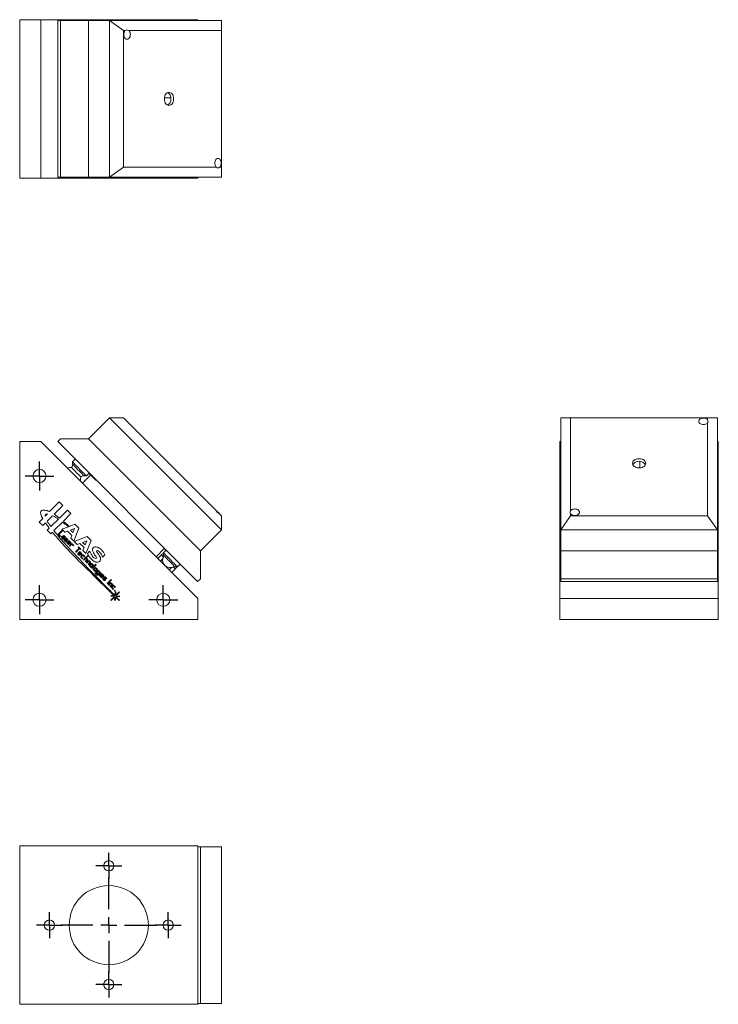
# Model space of a CAD drawing. Header units: inches. Extents: x 1.6 to 19, y 2.6 to 15.
# Tile 2 of 2: x 10.2 to 19, y 2.6 to 15. Entities that reach past the tile are written whole.
import ezdxf

# ---------------------------------------------------------------- set-up
doc = ezdxf.new("R2010")
doc.units = ezdxf.units.IN
doc.header["$MEASUREMENT"] = 0
doc.layers.add('SLD-0', color=7, linetype='Continuous')

# ---------------------------------------------------------------- blocks, each defined once
blk = doc.blocks.new('SW_CENTERMARKSYMBOL_0')
at = {"layer": 'SLD-0', "color": 0}
for p, q in [((0, 0.1), (0, 0.183)), ((-0.1, 0), (-0.183, 0)), ((0, 0), (-0.1, 0)), ((0, 0), (0, 0.1)), ((0, 0), (0, -0.1)), ((0, 0), (0.1, 0)), ((0.1, 0), (0.183, 0)), ((0, -0.1), (0, -0.183))]:
    blk.add_line(p, q, dxfattribs=at)
blk = doc.blocks.new('SW_CENTERMARKSYMBOL_1')
at = {"layer": 'SLD-0', "color": 0}
for p, q in [((0, 0.1), (0, 0.183)), ((-0.1, 0), (-0.183, 0)), ((0, 0), (-0.1, 0)), ((0, 0), (0, 0.1)), ((0, 0), (0, -0.1)), ((0, 0), (0.1, 0)), ((0.1, 0), (0.183, 0)), ((0, -0.1), (0, -0.183))]:
    blk.add_line(p, q, dxfattribs=at)
blk = doc.blocks.new('SW_CENTERMARKSYMBOL_2')
at = {"layer": 'SLD-0', "color": 0}
for p, q in [((0, 0.1), (0, 0.183)), ((-0.1, 0), (-0.183, 0)), ((0, 0), (-0.1, 0)), ((0, 0), (0, 0.1)), ((0, 0), (0, -0.1)), ((0, 0), (0.1, 0)), ((0.1, 0), (0.183, 0)), ((0, -0.1), (0, -0.183))]:
    blk.add_line(p, q, dxfattribs=at)
blk = doc.blocks.new('SW_CENTERMARKSYMBOL_8')
at = {"layer": 'SLD-0', "color": 0}
for p, q in [((0, 0.1), (0, 0.165)), ((-0.1, 0), (-0.165, 0)), ((0, 0), (-0.1, 0)), ((0, 0), (0, 0.1)), ((0, 0), (0, -0.1)), ((0, 0), (0.1, 0)), ((0.1, 0), (0.165, 0)), ((0, -0.1), (0, -0.165))]:
    blk.add_line(p, q, dxfattribs=at)
blk = doc.blocks.new('SW_CENTERMARKSYMBOL_9')
at = {"layer": 'SLD-0', "color": 0}
for p, q in [((0, 0.1), (0, 0.165)), ((-0.1, 0), (-0.165, 0)), ((0, 0), (-0.1, 0)), ((0, 0), (0, 0.1)), ((0, 0), (0, -0.1)), ((0, 0), (0.1, 0)), ((0.1, 0), (0.165, 0)), ((0, -0.1), (0, -0.165))]:
    blk.add_line(p, q, dxfattribs=at)
blk = doc.blocks.new('SW_CENTERMARKSYMBOL_10')
at = {"layer": 'SLD-0', "color": 0}
for p, q in [((0, 0.2), (0, 0.6)), ((-0.2, 0), (-0.6, 0)), ((0, 0), (-0.1, 0)), ((0, 0), (0, 0.1)), ((0, 0), (0, -0.1)), ((0, 0), (0.1, 0)), ((0.2, 0), (0.6, 0)), ((0, -0.2), (0, -0.6))]:
    blk.add_line(p, q, dxfattribs=at)
blk = doc.blocks.new('SW_CENTERMARKSYMBOL_11')
at = {"layer": 'SLD-0', "color": 0}
for p, q in [((0, 0.1), (0, 0.165)), ((-0.1, 0), (-0.165, 0)), ((0, 0), (-0.1, 0)), ((0, 0), (0, 0.1)), ((0, 0), (0, -0.1)), ((0, 0), (0.1, 0)), ((0.1, 0), (0.165, 0)), ((0, -0.1), (0, -0.165))]:
    blk.add_line(p, q, dxfattribs=at)
blk = doc.blocks.new('SW_CENTERMARKSYMBOL_12')
at = {"layer": 'SLD-0', "color": 0}
for p, q in [((0, 0.1), (0, 0.165)), ((-0.1, 0), (-0.165, 0)), ((0, 0), (-0.1, 0)), ((0, 0), (0, 0.1)), ((0, 0), (0, -0.1)), ((0, 0), (0.1, 0)), ((0.1, 0), (0.165, 0)), ((0, -0.1), (0, -0.165))]:
    blk.add_line(p, q, dxfattribs=at)

msp = doc.modelspace()

# ---------------------------------------------------------------- linework, layer by layer
at = {"color": 7, "linetype": 'Continuous', "lineweight": 15}
for p, q in [((10.489, 15.031), (10.224, 15.031)), ((10.224, 13.031), (10.224, 15.031)), ((10.489, 13.031), (10.489, 15.031)), ((12.474, 15.031), (10.489, 15.031)), ((10.704, 13.041), (10.704, 15.02)), ((10.739, 15.02), (10.704, 15.02)), ((10.739, 13.041), (10.739, 15.02)), ((10.739, 15.02), (11.093, 15.02)), ((11.093, 13.041), (11.093, 15.021)), ((11.358, 15.021), (11.093, 15.021)), ((11.093, 15.02), (11.093, 13.041)), ((11.358, 15.021), (11.535, 14.896)), ((11.358, 15.021), (12.772, 15.021)), ((11.358, 13.041), (11.358, 15.021)), ((12.474, 15.021), (12.474, 15.031)), ((12.772, 14.896), (12.772, 15.021)), ((11.561, 14.896), (11.535, 14.896)), ((11.535, 14.896), (11.535, 13.166)), ((12.772, 14.896), (11.597, 14.896)), ((12.772, 13.166), (12.772, 14.896)), ((12.131, 14.042), (12.051, 14.042)), ((11.358, 13.041), (11.535, 13.166)), ((11.535, 13.166), (12.709, 13.166)), ((12.746, 13.166), (12.772, 13.166)), ((12.772, 13.166), (12.772, 13.041)), ((10.489, 13.031), (10.224, 13.031)), ((12.474, 13.031), (10.489, 13.031)), ((10.739, 13.041), (10.704, 13.041)), ((11.093, 13.041), (10.739, 13.041)), ((11.358, 13.041), (11.093, 13.041)), ((12.772, 13.041), (11.358, 13.041)), ((12.474, 13.031), (12.474, 13.041)), ((11.358, 10.001), (11.093, 9.736)), ((12.772, 8.587), (11.358, 10.001)), ((11.358, 10.001), (11.535, 10.001)), ((11.535, 10.001), (12.709, 8.827)), ((17.055, 8.587), (17.055, 10.001)), ((17.055, 10.001), (17.18, 10.001)), ((17.18, 10.001), (17.18, 8.827)), ((18.91, 10.001), (17.18, 10.001)), ((18.91, 9.975), (18.91, 10.001)), ((19.035, 10.001), (18.91, 10.001)), ((19.035, 10.001), (19.035, 8.587)), ((18.91, 8.764), (18.91, 9.938)), ((10.489, 9.703), (10.224, 9.703)), ((10.224, 9.703), (10.224, 7.453)), ((12.474, 7.718), (10.489, 9.703)), ((10.739, 9.736), (10.704, 9.701)), ((11.093, 9.736), (10.739, 9.736)), ((12.507, 8.322), (11.093, 9.736)), ((17.045, 7.718), (17.045, 9.703)), ((17.045, 9.703), (17.055, 9.703)), ((19.035, 9.703), (19.045, 9.703)), ((19.045, 7.718), (19.045, 9.703)), ((12.471, 7.933), (10.704, 9.701)), ((10.925, 9.479), (10.89, 9.444)), ((10.89, 9.444), (10.89, 9.416)), ((18.056, 9.449), (18.056, 9.369)), ((11.12, 9.278), (11.017, 9.175)), ((11.038, 9.267), (11.066, 9.267)), ((11.066, 9.267), (11.1, 9.301)), ((11.1, 9.304), (11.1, 9.297)), ((11.184, 9.214), (11.191, 9.214)), ((10.724, 8.938), (10.602, 8.816)), ((10.658, 8.784), (10.768, 8.894)), ((10.768, 8.894), (10.724, 8.938)), ((10.826, 8.835), (10.725, 8.735)), ((10.871, 8.791), (10.826, 8.835)), ((10.515, 8.729), (10.469, 8.683)), ((10.545, 8.759), (10.573, 8.787)), ((10.64, 8.765), (10.571, 8.696)), ((10.618, 8.627), (10.712, 8.722)), ((10.775, 8.695), (10.871, 8.791)), ((12.746, 8.79), (12.772, 8.764)), ((12.772, 8.764), (12.772, 8.587)), ((17.18, 8.764), (17.055, 8.587)), ((17.18, 8.79), (17.18, 8.764)), ((17.18, 8.764), (18.91, 8.764)), ((18.91, 8.764), (19.035, 8.587)), ((10.469, 8.683), (10.514, 8.639)), ((10.514, 8.639), (10.549, 8.674)), ((10.598, 8.607), (10.572, 8.581)), ((10.656, 8.576), (10.764, 8.684)), ((10.841, 8.626), (10.756, 8.593)), ((10.756, 8.593), (10.794, 8.555)), ((10.92, 8.657), (10.848, 8.629)), ((10.915, 8.603), (10.864, 8.583)), ((10.895, 8.551), (10.915, 8.603)), ((10.906, 8.444), (10.97, 8.608)), ((10.97, 8.608), (10.92, 8.657)), ((12.772, 8.587), (12.507, 8.322)), ((19.035, 8.587), (17.055, 8.587)), ((17.055, 8.587), (17.055, 8.322)), ((19.035, 8.587), (19.035, 8.322)), ((10.572, 8.581), (10.616, 8.537)), ((10.616, 8.537), (10.636, 8.557)), ((10.758, 8.579), (10.713, 8.534)), ((10.713, 8.526), (10.736, 8.503)), ((10.72, 8.529), (10.764, 8.573)), ((10.741, 8.508), (10.72, 8.529)), ((10.736, 8.503), (10.741, 8.508)), ((10.761, 8.506), (10.752, 8.496)), ((10.752, 8.488), (10.77, 8.47)), ((10.764, 8.573), (10.758, 8.579)), ((10.767, 8.5), (10.758, 8.492)), ((10.758, 8.492), (10.774, 8.475)), ((10.783, 8.484), (10.767, 8.5)), ((10.787, 8.488), (10.77, 8.506)), ((10.774, 8.475), (10.783, 8.484)), ((10.782, 8.515), (10.777, 8.511)), ((10.777, 8.511), (10.793, 8.494)), ((10.778, 8.47), (10.798, 8.489)), ((10.785, 8.462), (10.78, 8.458)), ((10.798, 8.498), (10.782, 8.515)), ((10.807, 8.44), (10.785, 8.462)), ((10.793, 8.494), (10.787, 8.488)), ((10.794, 8.555), (10.828, 8.569)), ((10.805, 8.482), (10.795, 8.472)), ((10.795, 8.464), (10.813, 8.446)), ((10.8, 8.468), (10.809, 8.476)), ((10.818, 8.45), (10.8, 8.468)), ((10.809, 8.476), (10.831, 8.454)), ((10.836, 8.459), (10.813, 8.482)), ((10.828, 8.569), (10.881, 8.516)), ((10.831, 8.454), (10.836, 8.459)), ((10.864, 8.583), (10.895, 8.551)), ((10.881, 8.516), (10.868, 8.481)), ((10.868, 8.481), (10.906, 8.444)), ((11.076, 8.502), (10.911, 8.438)), ((11.125, 8.453), (11.076, 8.502)), ((10.78, 8.458), (10.803, 8.435)), ((10.813, 8.446), (10.807, 8.44)), ((10.812, 8.435), (10.818, 8.441)), ((10.842, 8.445), (10.822, 8.425)), ((10.822, 8.416), (10.839, 8.4)), ((10.827, 8.42), (10.833, 8.426)), ((10.844, 8.404), (10.827, 8.42)), ((10.833, 8.426), (10.851, 8.409)), ((10.846, 8.439), (10.838, 8.431)), ((10.838, 8.431), (10.854, 8.415)), ((10.839, 8.4), (10.844, 8.404)), ((10.863, 8.423), (10.846, 8.439)), ((10.869, 8.427), (10.851, 8.445)), ((10.854, 8.415), (10.863, 8.423)), ((10.878, 8.41), (10.854, 8.386)), ((10.854, 8.386), (10.859, 8.381)), ((10.859, 8.381), (10.882, 8.404)), ((10.86, 8.409), (10.869, 8.418)), ((10.882, 8.404), (10.904, 8.382)), ((10.909, 8.387), (10.887, 8.41)), ((10.904, 8.382), (10.909, 8.387)), ((10.911, 8.438), (10.949, 8.4)), ((10.976, 8.354), (10.93, 8.308)), ((10.935, 8.303), (10.981, 8.349)), ((10.949, 8.4), (10.983, 8.414)), ((10.967, 8.371), (10.963, 8.367)), ((10.963, 8.367), (10.976, 8.354)), ((10.997, 8.341), (10.967, 8.371)), ((10.981, 8.349), (10.993, 8.337)), ((10.983, 8.414), (11.036, 8.361)), ((10.993, 8.337), (10.997, 8.341)), ((11.07, 8.448), (11.019, 8.428)), ((11.019, 8.428), (11.05, 8.396)), ((11.036, 8.361), (11.023, 8.326)), ((11.05, 8.396), (11.07, 8.448)), ((11.061, 8.288), (11.125, 8.453)), ((11.946, 8.247), (12.052, 8.353)), ((10.93, 8.308), (10.935, 8.303)), ((10.978, 8.307), (10.959, 8.287)), ((10.959, 8.279), (10.975, 8.262)), ((10.964, 8.282), (10.97, 8.288)), ((10.98, 8.266), (10.964, 8.282)), ((10.97, 8.288), (10.987, 8.271)), ((10.983, 8.301), (10.974, 8.293)), ((10.974, 8.293), (10.99, 8.277)), ((10.975, 8.262), (10.98, 8.266)), ((10.999, 8.285), (10.983, 8.301)), ((11.005, 8.289), (10.987, 8.307)), ((10.99, 8.277), (10.999, 8.285)), ((10.996, 8.271), (11.005, 8.28)), ((11.015, 8.27), (10.996, 8.25)), ((10.996, 8.242), (11.018, 8.219)), ((11.001, 8.245), (11.02, 8.264)), ((11.022, 8.223), (11.001, 8.245)), ((11.018, 8.219), (11.022, 8.223)), ((11.02, 8.264), (11.041, 8.242)), ((11.023, 8.326), (11.061, 8.288)), ((11.047, 8.248), (11.024, 8.27)), ((11.08, 8.258), (11.03, 8.208)), ((11.035, 8.203), (11.058, 8.226)), ((11.041, 8.242), (11.047, 8.248)), ((11.074, 8.21), (11.051, 8.187)), ((11.058, 8.226), (11.074, 8.21)), ((11.063, 8.232), (11.085, 8.253)), ((11.081, 8.214), (11.063, 8.232)), ((11.107, 8.317), (11.078, 8.288)), ((11.085, 8.253), (11.08, 8.258)), ((11.269, 8.24), (11.298, 8.269)), ((12.012, 8.268), (11.968, 8.224)), ((12.031, 8.222), (12.001, 8.192)), ((12.074, 8.33), (12.039, 8.295)), ((12.039, 8.295), (12.039, 8.267)), ((12.068, 8.33), (12.073, 8.33)), ((12.507, 7.968), (12.507, 8.322)), ((19.035, 8.322), (17.055, 8.322)), ((17.055, 7.968), (17.055, 8.322)), ((17.055, 8.322), (19.034, 8.322)), ((19.034, 8.322), (19.034, 7.968)), ((11.03, 8.208), (11.035, 8.203)), ((11.051, 8.187), (11.057, 8.181)), ((11.057, 8.181), (11.081, 8.205)), ((11.091, 8.196), (11.067, 8.172)), ((11.067, 8.172), (11.072, 8.167)), ((11.072, 8.167), (11.095, 8.19)), ((11.111, 8.174), (11.088, 8.151)), ((11.088, 8.151), (11.093, 8.145)), ((11.093, 8.145), (11.118, 8.169)), ((11.095, 8.19), (11.111, 8.174)), ((11.118, 8.178), (11.099, 8.196)), ((11.124, 8.161), (11.105, 8.141)), ((11.105, 8.132), (11.123, 8.114)), ((11.129, 8.155), (11.11, 8.136)), ((11.11, 8.136), (11.126, 8.12)), ((11.126, 8.12), (11.145, 8.139)), ((11.145, 8.139), (11.129, 8.155)), ((11.131, 8.114), (11.151, 8.134)), ((11.151, 8.143), (11.133, 8.161)), ((11.186, 8.151), (11.136, 8.102)), ((11.136, 8.102), (11.141, 8.097)), ((11.141, 8.097), (11.191, 8.146)), ((11.175, 8.11), (11.155, 8.09)), ((11.179, 8.104), (11.16, 8.085)), ((11.176, 8.069), (11.195, 8.088)), ((11.195, 8.088), (11.179, 8.104)), ((11.201, 8.092), (11.183, 8.11)), ((11.191, 8.146), (11.186, 8.151)), ((12.112, 8.08), (12.142, 8.111)), ((12.145, 8.048), (12.189, 8.091)), ((12.187, 8.118), (12.215, 8.118)), ((12.215, 8.118), (12.251, 8.154)), ((11.155, 8.081), (11.173, 8.063)), ((11.16, 8.085), (11.176, 8.069)), ((11.178, 8.042), (11.174, 8.037)), ((11.174, 8.037), (11.196, 8.015)), ((11.2, 8.019), (11.178, 8.042)), ((11.182, 8.063), (11.201, 8.083)), ((11.21, 8.074), (11.191, 8.054)), ((11.191, 8.046), (11.209, 8.028)), ((11.215, 8.068), (11.196, 8.049)), ((11.196, 8.049), (11.212, 8.033)), ((11.209, 8.028), (11.2, 8.019)), ((11.205, 8.015), (11.237, 8.047)), ((11.212, 8.033), (11.231, 8.052)), ((11.231, 8.052), (11.215, 8.068)), ((11.237, 8.056), (11.219, 8.074)), ((11.25, 8.043), (11.221, 8.014)), ((11.221, 8.014), (11.226, 8.009)), ((11.226, 8.009), (11.255, 8.038)), ((11.259, 8.026), (11.24, 8.006)), ((11.24, 7.997), (11.256, 7.98)), ((11.245, 8.001), (11.251, 8.007)), ((11.261, 7.985), (11.245, 8.001)), ((11.255, 8.038), (11.25, 8.043)), ((11.251, 8.007), (11.268, 7.989)), ((11.264, 8.02), (11.255, 8.011)), ((11.255, 8.011), (11.271, 7.995)), ((11.256, 7.98), (11.261, 7.985)), ((11.28, 8.004), (11.264, 8.02)), ((11.286, 8.007), (11.268, 8.026)), ((11.274, 7.973), (11.27, 7.968)), ((11.27, 7.968), (11.292, 7.946)), ((11.271, 7.995), (11.28, 8.004)), ((11.296, 7.95), (11.274, 7.973)), ((11.277, 7.989), (11.286, 7.999)), ((11.294, 7.992), (11.284, 7.983)), ((11.284, 7.974), (11.302, 7.956)), ((11.29, 7.978), (11.298, 7.987)), ((11.307, 7.961), (11.29, 7.978)), ((11.298, 7.987), (11.32, 7.965)), ((11.325, 7.97), (11.303, 7.992)), ((11.32, 7.965), (11.325, 7.97)), ((12.507, 7.968), (12.471, 7.933)), ((19.034, 7.968), (17.055, 7.968)), ((17.055, 7.968), (17.055, 7.933)), ((19.034, 7.968), (19.034, 7.933)), ((11.302, 7.956), (11.296, 7.95)), ((11.301, 7.946), (11.307, 7.952)), ((11.379, 7.958), (11.329, 7.908)), ((11.329, 7.908), (11.334, 7.903)), ((11.334, 7.903), (11.384, 7.953)), ((11.367, 7.918), (11.343, 7.894)), ((11.343, 7.894), (11.348, 7.889)), ((11.348, 7.889), (11.371, 7.912)), ((11.388, 7.896), (11.364, 7.873)), ((11.364, 7.873), (11.37, 7.867)), ((11.37, 7.867), (11.394, 7.891)), ((11.371, 7.912), (11.388, 7.896)), ((11.394, 7.9), (11.376, 7.918)), ((11.384, 7.953), (11.379, 7.958)), ((11.4, 7.885), (11.381, 7.865)), ((11.381, 7.857), (11.403, 7.834)), ((11.386, 7.86), (11.405, 7.879)), ((11.407, 7.839), (11.386, 7.86)), ((11.403, 7.834), (11.407, 7.839)), ((11.405, 7.879), (11.426, 7.858)), ((11.432, 7.863), (11.409, 7.885)), ((11.426, 7.858), (11.432, 7.863)), ((19.034, 7.933), (17.055, 7.933)), ((11.419, 7.745), (11.373, 7.699)), ((11.374, 7.756), (11.382, 7.748)), ((11.418, 7.752), (11.374, 7.756)), ((11.379, 7.693), (11.424, 7.738)), ((11.382, 7.748), (11.419, 7.745)), ((11.423, 7.825), (11.417, 7.819)), ((11.417, 7.819), (11.423, 7.813)), ((11.424, 7.738), (11.422, 7.697)), ((11.429, 7.819), (11.423, 7.825)), ((11.423, 7.813), (11.429, 7.819)), ((11.428, 7.804), (11.425, 7.757)), ((11.438, 7.803), (11.428, 7.804)), ((11.432, 7.699), (11.434, 7.738)), ((11.479, 7.804), (11.435, 7.761)), ((11.435, 7.761), (11.438, 7.803)), ((11.437, 7.751), (11.485, 7.799)), ((11.487, 7.747), (11.437, 7.751)), ((11.439, 7.743), (11.486, 7.739)), ((11.485, 7.799), (11.479, 7.804)), ((11.486, 7.739), (11.487, 7.747)), ((12.474, 7.453), (12.474, 7.718)), ((17.045, 7.453), (17.045, 7.718)), ((17.045, 7.718), (19.045, 7.718)), ((19.045, 7.453), (19.045, 7.718)), ((11.373, 7.699), (11.379, 7.693)), ((11.422, 7.697), (11.432, 7.699)), ((11.478, 7.695), (11.482, 7.699)), ((10.224, 7.453), (12.474, 7.453)), ((17.045, 7.453), (19.045, 7.453)), ((10.224, 4.592), (12.474, 4.592)), ((10.224, 4.592), (10.224, 2.592)), ((12.474, 4.592), (12.474, 2.592)), ((12.507, 4.582), (12.474, 4.582)), ((12.772, 4.582), (12.507, 4.582)), ((12.507, 2.603), (12.507, 4.582)), ((12.772, 2.602), (12.772, 4.582)), ((10.224, 2.592), (12.474, 2.592)), ((12.507, 2.603), (12.474, 2.603)), ((12.474, 2.602), (12.507, 2.602)), ((12.507, 2.602), (12.507, 2.603)), ((12.772, 2.602), (12.507, 2.602))]:
    msp.add_line(p, q, dxfattribs=at)
at = {"color": 7, "linetype": 'Continuous', "lineweight": 15, "flags": 128}
for points in [[(11.597, 14.896), (11.605, 14.889), (11.612, 14.88), (11.617, 14.868), (11.62, 14.856), (11.621, 14.843), (11.62, 14.83), (11.617, 14.817), (11.612, 14.806), (11.605, 14.797), (11.597, 14.79), (11.588, 14.785), (11.579, 14.784), (11.57, 14.785), (11.561, 14.79), (11.553, 14.797), (11.546, 14.806), (11.541, 14.817), (11.538, 14.83), (11.537, 14.843), (11.538, 14.856), (11.541, 14.868), (11.546, 14.88), (11.553, 14.889), (11.561, 14.896)], [(12.109, 13.948), (12.098, 13.95), (12.088, 13.954), (12.078, 13.961), (12.069, 13.97), (12.062, 13.981), (12.056, 13.994), (12.053, 14.009), (12.051, 14.024), (12.051, 14.039), (12.053, 14.054), (12.056, 14.068), (12.062, 14.081), (12.069, 14.093), (12.078, 14.102), (12.088, 14.109), (12.098, 14.113), (12.109, 14.114), (12.12, 14.113), (12.13, 14.109), (12.14, 14.102), (12.149, 14.093), (12.156, 14.081), (12.162, 14.068), (12.165, 14.054), (12.167, 14.039), (12.167, 14.024), (12.165, 14.009), (12.162, 13.994), (12.156, 13.981), (12.149, 13.97), (12.14, 13.961), (12.13, 13.954), (12.12, 13.95), (12.109, 13.948)], [(12.709, 13.166), (12.701, 13.173), (12.695, 13.183), (12.69, 13.194), (12.687, 13.206), (12.686, 13.219), (12.687, 13.232), (12.69, 13.245), (12.695, 13.256), (12.701, 13.265), (12.709, 13.272), (12.718, 13.277), (12.727, 13.278), (12.737, 13.277), (12.745, 13.272), (12.753, 13.265), (12.76, 13.256), (12.765, 13.245), (12.768, 13.232), (12.769, 13.219), (12.768, 13.206), (12.765, 13.194), (12.76, 13.183), (12.754, 13.173), (12.746, 13.166)], [(18.91, 9.938), (18.903, 9.93), (18.894, 9.924), (18.882, 9.919), (18.87, 9.916), (18.857, 9.915), (18.844, 9.916), (18.831, 9.919), (18.82, 9.924), (18.811, 9.931), (18.804, 9.939), (18.799, 9.947), (18.798, 9.957), (18.799, 9.966), (18.804, 9.975), (18.811, 9.983), (18.82, 9.989), (18.831, 9.994), (18.844, 9.997), (18.857, 9.998), (18.87, 9.998), (18.882, 9.994), (18.894, 9.99), (18.903, 9.983), (18.91, 9.975)], [(17.962, 9.427), (17.964, 9.438), (17.968, 9.448), (17.975, 9.458), (17.984, 9.466), (17.995, 9.474), (18.008, 9.479), (18.023, 9.483), (18.038, 9.485), (18.053, 9.485), (18.068, 9.483), (18.082, 9.479), (18.095, 9.474), (18.107, 9.466), (18.116, 9.458), (18.123, 9.448), (18.127, 9.438), (18.128, 9.427), (18.127, 9.416), (18.123, 9.406), (18.116, 9.396), (18.107, 9.387), (18.095, 9.38), (18.082, 9.374), (18.068, 9.37), (18.053, 9.368), (18.038, 9.368), (18.023, 9.37), (18.008, 9.374), (17.995, 9.38), (17.984, 9.387), (17.975, 9.396), (17.968, 9.406), (17.964, 9.416), (17.962, 9.427)], [(10.878, 9.374), (10.889, 9.363), (10.902, 9.35), (10.915, 9.336), (10.929, 9.322), (10.943, 9.308), (10.957, 9.294), (10.971, 9.281), (10.983, 9.268), (10.995, 9.257)], [(10.89, 9.444), (10.89, 9.444), (10.892, 9.441), (10.897, 9.437), (10.903, 9.431), (10.911, 9.423), (10.921, 9.413), (10.932, 9.402), (10.944, 9.39), (10.957, 9.377), (10.97, 9.364), (10.983, 9.35), (10.997, 9.337), (11.01, 9.324), (11.022, 9.312), (11.033, 9.3), (11.043, 9.291), (11.051, 9.282), (11.058, 9.276), (11.063, 9.271), (11.066, 9.268), (11.066, 9.267)], [(11.038, 9.267), (11.037, 9.268), (11.035, 9.271), (11.03, 9.276), (11.023, 9.282), (11.015, 9.29), (11.006, 9.3), (10.995, 9.31), (10.983, 9.322), (10.971, 9.334), (10.959, 9.346), (10.947, 9.358), (10.935, 9.37), (10.924, 9.381), (10.915, 9.391), (10.906, 9.399), (10.899, 9.406), (10.894, 9.411), (10.891, 9.415), (10.89, 9.416), (10.89, 9.416)], [(11.184, 9.214), (11.183, 9.215), (11.18, 9.218), (11.175, 9.223), (11.168, 9.229), (11.16, 9.237), (11.151, 9.246), (11.142, 9.255), (11.133, 9.265), (11.124, 9.273), (11.116, 9.281), (11.109, 9.288), (11.104, 9.293), (11.101, 9.296), (11.1, 9.297), (11.1, 9.297)], [(17.18, 8.827), (17.187, 8.835), (17.197, 8.841), (17.208, 8.846), (17.22, 8.849), (17.233, 8.85), (17.246, 8.849), (17.259, 8.846), (17.27, 8.841), (17.279, 8.834), (17.286, 8.826), (17.291, 8.818), (17.292, 8.808), (17.291, 8.799), (17.286, 8.79), (17.279, 8.782), (17.27, 8.776), (17.259, 8.771), (17.246, 8.768), (17.233, 8.767), (17.22, 8.768), (17.208, 8.771), (17.197, 8.776), (17.187, 8.782), (17.18, 8.79)], [(12.709, 8.827), (12.709, 8.826), (12.718, 8.818), (12.727, 8.808), (12.737, 8.799), (12.745, 8.79), (12.746, 8.79)], [(12.068, 8.33), (12.067, 8.331), (12.064, 8.334), (12.059, 8.339), (12.052, 8.345), (12.048, 8.349)], [(12.039, 8.289), (12.027, 8.281), (12.012, 8.268)], [(12.038, 8.242), (12.034, 8.246), (12.026, 8.254), (12.02, 8.26), (12.015, 8.265), (12.012, 8.268), (12.012, 8.268)], [(12.039, 8.295), (12.039, 8.295), (12.041, 8.292), (12.046, 8.288), (12.052, 8.282), (12.06, 8.273), (12.07, 8.264), (12.081, 8.253), (12.093, 8.241), (12.106, 8.228), (12.119, 8.215), (12.133, 8.201), (12.146, 8.188), (12.159, 8.175), (12.171, 8.163), (12.182, 8.151), (12.192, 8.142), (12.201, 8.133), (12.207, 8.127), (12.212, 8.122), (12.215, 8.119), (12.215, 8.118)], [(12.187, 8.118), (12.186, 8.119), (12.184, 8.122), (12.179, 8.127), (12.172, 8.133), (12.164, 8.141), (12.155, 8.151), (12.144, 8.161), (12.133, 8.173), (12.12, 8.185), (12.108, 8.197), (12.096, 8.209), (12.084, 8.221), (12.074, 8.232), (12.064, 8.242), (12.055, 8.25), (12.048, 8.257), (12.043, 8.262), (12.04, 8.265), (12.039, 8.267), (12.039, 8.267)], [(12.189, 8.091), (12.188, 8.092), (12.185, 8.095), (12.181, 8.099), (12.174, 8.106), (12.166, 8.114), (12.162, 8.118)]]:
    msp.add_lwpolyline(points, dxfattribs=at)
at = {"color": 7, "linetype": 'Continuous', "lineweight": 15}
for centre, radius in [((10.474, 9.266), 0.083), ((10.474, 7.703), 0.083), ((12.037, 7.703), 0.083), ((11.349, 4.342), 0.065), ((11.349, 3.592), 0.5), ((10.599, 3.592), 0.065), ((12.099, 3.592), 0.065), ((11.349, 2.842), 0.065)]:
    msp.add_circle(centre, radius, dxfattribs=at)
for centre, radius, start, end in [((12.04, 14.031), 0.0941, 302.9428, 57.0572), ((10.87, 9.249), 0.125, 86.4096, 110.5436), ((10.973, 9.351), 0.0935, 143.3017, 168.4221), ((18.045, 9.358), 0.0941, 32.9432, 147.0568), ((10.87, 9.249), 0.125, 339.4564, 3.5904), ((10.973, 9.351), 0.0935, 281.5779, 306.6983), ((12.765, 8.846), 0.0591, 198.827, 251.173), ((10.718, 8.53), 0.00617, 135, 225), ((10.756, 8.492), 0.00617, 135, 225), ((10.765, 8.501), 0.00617, 45.0001, 135), ((10.774, 8.474), 0.00617, 225, 315), ((10.8, 8.468), 0.00617, 135, 225), ((10.794, 8.494), 0.00617, 315, 45), ((10.809, 8.477), 0.00617, 45, 135), ((10.807, 8.44), 0.00617, 225, 315.0001), ((10.813, 8.446), 0.00617, 315, 45), ((10.827, 8.421), 0.00617, 135, 225), ((10.847, 8.441), 0.00617, 45, 135), ((10.855, 8.413), 0.00617, 225, 315), ((10.865, 8.423), 0.00617, 315, 45), ((10.882, 8.405), 0.00617, 45, 135), ((10.963, 8.283), 0.00617, 135, 225), ((10.983, 8.303), 0.00617, 45, 135), ((10.991, 8.275), 0.00617, 225, 315), ((11, 8.246), 0.00617, 135, 225), ((11.001, 8.285), 0.00617, 315, 45), ((11.02, 8.266), 0.00617, 45, 135), ((11.076, 8.21), 0.00617, 315, 45), ((12.122, 8.202), 0.0935, 143.3017, 306.6983), ((11.095, 8.192), 0.00617, 45, 135), ((11.109, 8.136), 0.00617, 135, 225), ((11.113, 8.174), 0.00617, 315, 45), ((11.127, 8.118), 0.00617, 225, 315), ((11.129, 8.156), 0.00617, 45, 135), ((11.147, 8.138), 0.00617, 314.9999, 45), ((11.159, 8.086), 0.00617, 135, 225), ((11.179, 8.106), 0.00617, 45, 135), ((11.197, 8.087), 0.00617, 315, 45), ((12.1, 8.18), 0.125, 315, 330.5182), ((11.177, 8.068), 0.00617, 225, 315), ((11.195, 8.05), 0.00617, 135, 225), ((11.2, 8.019), 0.00617, 225, 315), ((11.215, 8.07), 0.00617, 45, 135), ((11.233, 8.052), 0.00617, 315, 45), ((11.244, 8.001), 0.00617, 135, 225), ((11.264, 8.021), 0.00617, 44.9999, 135), ((11.272, 7.994), 0.00617, 224.9999, 315.0001), ((11.289, 7.979), 0.00617, 135, 225), ((11.282, 8.003), 0.00617, 315, 45), ((11.298, 7.988), 0.00617, 45, 135), ((11.296, 7.95), 0.00617, 225, 315.0001), ((11.303, 7.956), 0.00617, 315, 45), ((11.372, 7.914), 0.00617, 45.0001, 135), ((11.385, 7.861), 0.00617, 135, 225), ((11.39, 7.896), 0.00617, 315, 45), ((11.405, 7.881), 0.00617, 45, 135)]:
    msp.add_arc(centre, radius, start, end, dxfattribs=at)
for centre, major_axis, start_param, end_param in [((11.617, 14.843), (0.0546, -0.0546), 2.292089, 3.205698), ((12.765, 13.219), (0.0546, 0.0546), 3.077487, 3.991096), ((18.857, 9.994), (-0.0546, 0.0546), 3.077487, 3.991096), ((17.233, 8.846), (0.0546, 0.0546), 2.292089, 3.205698)]:
    msp.add_ellipse(centre, major_axis=major_axis, ratio=0.414214, start_param=start_param, end_param=end_param, dxfattribs=at)
for points, knots in [([(10.602, 8.816), (10.596, 8.819), (10.572, 8.829), (10.537, 8.838), (10.499, 8.832), (10.484, 8.808), (10.491, 8.773), (10.504, 8.748), (10.514, 8.731), (10.515, 8.729)], [0.1781737, 0.1781737, 0.1781737, 0.1781737, 0.187873, 0.2184634, 0.2310837, 0.2437135, 0.2564369, 0.2823448, 0.286273, 0.286273, 0.286273, 0.286273]), ([(10.573, 8.787), (10.568, 8.787), (10.558, 8.784), (10.546, 8.773), (10.545, 8.764), (10.545, 8.759)], [0.19793811, 0.19793811, 0.19793811, 0.19793811, 0.20622709, 0.21482244, 0.22199918, 0.22199918, 0.22199918, 0.22199918]), ([(10.712, 8.722), (10.702, 8.729), (10.679, 8.744), (10.655, 8.758), (10.64, 8.765)], [0.11357799, 0.11357799, 0.11357799, 0.11357799, 0.13390926, 0.1607704, 0.1607704, 0.1607704, 0.1607704]), ([(10.725, 8.735), (10.714, 8.743), (10.692, 8.76), (10.67, 8.776), (10.658, 8.784)], [0.10374631, 0.10374631, 0.10374631, 0.10374631, 0.12498823, 0.1454563, 0.1454563, 0.1454563, 0.1454563]), ([(10.549, 8.674), (10.555, 8.665), (10.571, 8.643), (10.587, 8.62), (10.598, 8.607)], [0.31869038, 0.31869038, 0.31869038, 0.31869038, 0.33482036, 0.3606661, 0.3606661, 0.3606661, 0.3606661]), ([(10.571, 8.696), (10.584, 8.676), (10.599, 8.652), (10.615, 8.629), (10.618, 8.627)], [0.25917222, 0.25917222, 0.25917222, 0.25917222, 0.29930175, 0.30506495, 0.30506495, 0.30506495, 0.30506495]), ([(10.764, 8.684), (10.769, 8.68), (10.795, 8.661), (10.82, 8.641), (10.841, 8.626)], [0.0263415, 0.0263415, 0.0263415, 0.0263415, 0.03735295, 0.07901393, 0.07901393, 0.07901393, 0.07901393]), ([(10.848, 8.629), (10.835, 8.642), (10.811, 8.664), (10.786, 8.686), (10.775, 8.695)], [0.02219366, 0.02219366, 0.02219366, 0.02219366, 0.04992599, 0.07194645, 0.07194645, 0.07194645, 0.07194645]), ([(10.636, 8.557), (10.646, 8.544), (10.7, 8.479), (10.828, 8.335), (11.069, 8.097), (11.273, 7.892), (11.404, 7.766), (11.418, 7.752)], [0.3925034, 0.3925034, 0.3925034, 0.3925034, 0.4165393, 0.5205077, 0.682968, 0.928674, 0.9581341, 0.9581341, 0.9581341, 0.9581341]), ([(11.425, 7.757), (11.407, 7.776), (11.334, 7.85), (11.216, 7.966), (11.09, 8.099), (10.948, 8.244), (10.806, 8.398), (10.697, 8.523), (10.656, 8.576)], [0.339725, 0.339725, 0.339725, 0.339725, 0.3830618, 0.5105589, 0.6114133, 0.6838853, 0.8442511, 0.9552935, 0.9552935, 0.9552935, 0.9552935]), ([(11.298, 8.269), (11.292, 8.28), (11.276, 8.315), (11.238, 8.353), (11.193, 8.373), (11.16, 8.368), (11.135, 8.344), (11.151, 8.3), (11.171, 8.269), (11.19, 8.247), (11.194, 8.232), (11.179, 8.22), (11.16, 8.234), (11.139, 8.254), (11.125, 8.286), (11.112, 8.308), (11.107, 8.317)], [0, 0, 0, 0, 0.080635, 0.241504, 0.334286, 0.382276, 0.446024, 0.528825, 0.644928, 0.689179, 0.712885, 0.737251, 0.786671, 0.837257, 0.930787, 1, 1, 1, 1]), ([(11.078, 8.288), (11.086, 8.273), (11.107, 8.237), (11.144, 8.196), (11.185, 8.178), (11.22, 8.174), (11.248, 8.201), (11.245, 8.236), (11.228, 8.266), (11.21, 8.29), (11.194, 8.308), (11.197, 8.328), (11.224, 8.318), (11.239, 8.3), (11.259, 8.274), (11.265, 8.252), (11.269, 8.24)], [0, 0, 0, 0, 0.10891, 0.268386, 0.335806, 0.397903, 0.475844, 0.544942, 0.607821, 0.693616, 0.736735, 0.753222, 0.801086, 0.853611, 0.922313, 1, 1, 1, 1])]:
    msp.add_open_spline(points, degree=3, knots=knots, dxfattribs=at)
for points in [[(11.434, 7.738), (11.449, 7.724), (11.464, 7.709), (11.478, 7.695)], [(11.482, 7.699), (11.468, 7.713), (11.453, 7.728), (11.439, 7.743)]]:
    msp.add_open_spline(points, degree=3, dxfattribs=at)

# ---------------------------------------------------------------- block references
at = {"layer": 'SLD-0', "color": 7}
for name, p in [('SW_CENTERMARKSYMBOL_0', (10.474, 9.266)), ('SW_CENTERMARKSYMBOL_1', (10.474, 7.703)), ('SW_CENTERMARKSYMBOL_2', (12.037, 7.703)), ('SW_CENTERMARKSYMBOL_11', (11.349, 4.342)), ('SW_CENTERMARKSYMBOL_10', (11.349, 3.592)), ('SW_CENTERMARKSYMBOL_8', (10.599, 3.592)), ('SW_CENTERMARKSYMBOL_9', (12.099, 3.592)), ('SW_CENTERMARKSYMBOL_12', (11.349, 2.842))]:
    msp.add_blockref(name, p, dxfattribs=at)

doc.saveas('drawing.dxf')
